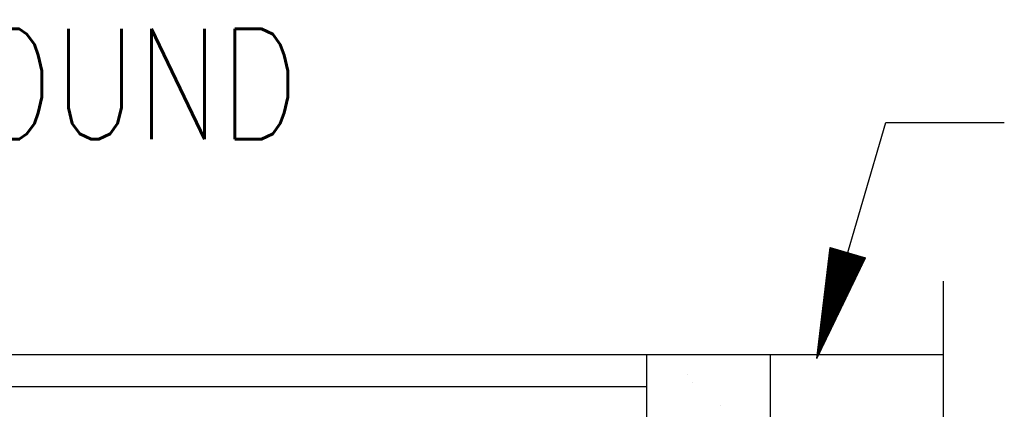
# Model space of a CAD drawing. Extents: x 0 to 7.6, y 0 to 9.85.
# Tile 14 of 39: x 4.91 to 5.8, y 3.69 to 4.04. Entities that reach past the tile are written whole.
import ezdxf

# ---------------------------------------------------------------- set-up
doc = ezdxf.new("R2010")
doc.units = 0
doc.header["$MEASUREMENT"] = 0
doc.layers.get('0').update_dxf_attribs({"color": 2, "linetype": 'CONTINUOUS'})
doc.layers.add('E-DETL', color=2, linetype='CONTINUOUS')
doc.layers.add('E-DETL-TEXT', color=3, linetype='CONTINUOUS')
doc.styles.add('ROMANS', font='ROMANS.SHX', dxfattribs={"width": 0.8})

# ---------------------------------------------------------------- blocks, each defined once
blk = doc.blocks.new('*X16')
at = {"color": 0}
for p, q in [((143.197, 89.528), (143.663, 89.993)), ((143.2, 89.548), (143.67, 90.018)), ((143.202, 89.568), (143.677, 90.043)), ((143.205, 89.588), (143.676, 90.06)), ((143.207, 89.608), (143.663, 90.064)), ((143.21, 89.629), (143.649, 90.068)), ((143.212, 89.649), (143.635, 90.072)), ((143.214, 89.669), (143.622, 90.076)), ((143.217, 89.689), (143.608, 90.08)), ((143.219, 89.709), (143.594, 90.084)), ((143.222, 89.729), (143.581, 90.088)), ((143.224, 89.749), (143.567, 90.092)), ((143.226, 89.769), (143.553, 90.096)), ((143.229, 89.789), (143.54, 90.1)), ((143.231, 89.809), (143.526, 90.104)), ((143.234, 89.829), (143.512, 90.108)), ((143.236, 89.85), (143.499, 90.112)), ((143.238, 89.87), (143.485, 90.116)), ((143.241, 89.89), (143.471, 90.12)), ((143.243, 89.91), (143.458, 90.124)), ((143.246, 89.93), (143.444, 90.128)), ((143.248, 89.95), (143.43, 90.132)), ((143.251, 89.97), (143.417, 90.136)), ((143.253, 89.99), (143.403, 90.14)), ((143.255, 90.01), (143.389, 90.144)), ((143.258, 90.03), (143.376, 90.148)), ((143.26, 90.05), (143.362, 90.152)), ((143.263, 90.071), (143.348, 90.156)), ((143.265, 90.091), (143.335, 90.16)), ((143.267, 90.111), (143.321, 90.164)), ((143.27, 90.131), (143.307, 90.168)), ((143.272, 90.151), (143.294, 90.172)), ((143.275, 90.171), (143.28, 90.176)), ((143.56, 89.643), (143.909, 89.992)), ((143.568, 89.668), (143.895, 89.996)), ((143.575, 89.693), (143.882, 90)), ((143.582, 89.718), (143.868, 90.004)), ((143.59, 89.743), (143.854, 90.008)), ((143.597, 89.768), (143.841, 90.012)), ((143.604, 89.793), (143.827, 90.016)), ((143.611, 89.818), (143.813, 90.02)), ((143.619, 89.843), (143.8, 90.024)), ((143.626, 89.868), (143.786, 90.028)), ((143.633, 89.893), (143.772, 90.032)), ((143.641, 89.918), (143.759, 90.036)), ((143.648, 89.943), (143.745, 90.04)), ((143.655, 89.968), (143.731, 90.044)), ((143.663, 89.993), (143.718, 90.048)), ((143.67, 90.018), (143.704, 90.052)), ((143.677, 90.043), (143.69, 90.056)), ((143.176, 89.347), (143.597, 89.768)), ((143.178, 89.367), (143.604, 89.793)), ((143.181, 89.387), (143.611, 89.818)), ((143.183, 89.408), (143.619, 89.843)), ((143.185, 89.428), (143.626, 89.868)), ((143.188, 89.448), (143.633, 89.893)), ((143.19, 89.468), (143.641, 89.918)), ((143.193, 89.488), (143.648, 89.943)), ((143.195, 89.508), (143.655, 89.968)), ((143.429, 89.194), (144.007, 89.772)), ((143.436, 89.219), (144.024, 89.806)), ((143.443, 89.244), (144.04, 89.84)), ((143.451, 89.269), (144.057, 89.875)), ((143.458, 89.294), (144.073, 89.909)), ((143.465, 89.319), (144.087, 89.94)), ((143.473, 89.344), (144.073, 89.944)), ((143.48, 89.369), (144.059, 89.948)), ((143.487, 89.393), (144.046, 89.952)), ((143.494, 89.418), (144.032, 89.956)), ((143.502, 89.443), (144.018, 89.96)), ((143.509, 89.468), (144.005, 89.964)), ((143.516, 89.493), (143.991, 89.968)), ((143.524, 89.518), (143.977, 89.972)), ((143.531, 89.543), (143.964, 89.976)), ((143.538, 89.568), (143.95, 89.98)), ((143.546, 89.593), (143.936, 89.984)), ((143.553, 89.618), (143.923, 89.988)), ((143.154, 89.166), (143.531, 89.543)), ((143.156, 89.187), (143.538, 89.568)), ((143.159, 89.207), (143.546, 89.593)), ((143.161, 89.227), (143.553, 89.618)), ((143.164, 89.247), (143.56, 89.643)), ((143.166, 89.267), (143.568, 89.668)), ((143.169, 89.287), (143.575, 89.693)), ((143.171, 89.307), (143.582, 89.718)), ((143.173, 89.327), (143.59, 89.743)), ((143.385, 89.044), (143.908, 89.567)), ((143.392, 89.069), (143.925, 89.601)), ((143.399, 89.094), (143.941, 89.635)), ((143.407, 89.119), (143.958, 89.669)), ((143.414, 89.144), (143.974, 89.704)), ((143.421, 89.169), (143.991, 89.738)), ((143.132, 88.986), (143.465, 89.319)), ((143.135, 89.006), (143.473, 89.344)), ((143.137, 89.026), (143.48, 89.369)), ((143.14, 89.046), (143.487, 89.393)), ((143.142, 89.066), (143.494, 89.418)), ((143.144, 89.086), (143.502, 89.443)), ((143.147, 89.106), (143.509, 89.468)), ((143.149, 89.126), (143.516, 89.493)), ((143.152, 89.146), (143.524, 89.518)), ((143.334, 88.869), (143.793, 89.328)), ((143.341, 88.894), (143.809, 89.362)), ((143.348, 88.919), (143.826, 89.396)), ((143.356, 88.944), (143.842, 89.43)), ((143.363, 88.969), (143.859, 89.464)), ((143.37, 88.994), (143.875, 89.499)), ((143.377, 89.019), (143.892, 89.533)), ((143.111, 88.805), (143.399, 89.094)), ((143.113, 88.825), (143.407, 89.119)), ((143.115, 88.845), (143.414, 89.144)), ((143.118, 88.865), (143.421, 89.169)), ((143.12, 88.885), (143.429, 89.194)), ((143.123, 88.905), (143.436, 89.219)), ((143.125, 88.925), (143.443, 89.244)), ((143.128, 88.945), (143.451, 89.269)), ((143.13, 88.966), (143.458, 89.294)), ((143.282, 88.694), (143.677, 89.088)), ((143.29, 88.719), (143.694, 89.123)), ((143.297, 88.744), (143.71, 89.157)), ((143.304, 88.769), (143.727, 89.191)), ((143.312, 88.794), (143.743, 89.225)), ((143.319, 88.819), (143.76, 89.259)), ((143.326, 88.844), (143.776, 89.293)), ((143.089, 88.624), (143.334, 88.869)), ((143.091, 88.644), (143.341, 88.894)), ((143.094, 88.664), (143.348, 88.919)), ((143.096, 88.684), (143.356, 88.944)), ((143.099, 88.704), (143.363, 88.969)), ((143.101, 88.724), (143.37, 88.994)), ((143.103, 88.745), (143.377, 89.019)), ((143.106, 88.765), (143.385, 89.044)), ((143.108, 88.785), (143.392, 89.069)), ((143.239, 88.544), (143.578, 88.883)), ((143.246, 88.569), (143.595, 88.918)), ((143.253, 88.594), (143.611, 88.952)), ((143.261, 88.619), (143.628, 88.986)), ((143.268, 88.644), (143.644, 89.02)), ((143.275, 88.669), (143.661, 89.054)), ((143.067, 88.443), (143.268, 88.644)), ((143.07, 88.463), (143.275, 88.669)), ((143.072, 88.483), (143.282, 88.694)), ((143.074, 88.504), (143.29, 88.719)), ((143.077, 88.524), (143.297, 88.744)), ((143.079, 88.544), (143.304, 88.769)), ((143.082, 88.564), (143.312, 88.794)), ((143.084, 88.584), (143.319, 88.819)), ((143.087, 88.604), (143.326, 88.844)), ((143.187, 88.369), (143.463, 88.644)), ((143.195, 88.394), (143.479, 88.678)), ((143.202, 88.419), (143.496, 88.712)), ((143.209, 88.444), (143.512, 88.747)), ((143.217, 88.469), (143.529, 88.781)), ((143.224, 88.494), (143.545, 88.815)), ((143.231, 88.519), (143.562, 88.849)), ((143.046, 88.262), (143.202, 88.419)), ((143.048, 88.283), (143.209, 88.444)), ((143.05, 88.303), (143.217, 88.469)), ((143.053, 88.323), (143.224, 88.494)), ((143.055, 88.343), (143.231, 88.519)), ((143.058, 88.363), (143.239, 88.544)), ((143.06, 88.383), (143.246, 88.569)), ((143.062, 88.403), (143.253, 88.594)), ((143.065, 88.423), (143.261, 88.619)), ((143.136, 88.194), (143.347, 88.405)), ((143.144, 88.219), (143.364, 88.439)), ((143.151, 88.244), (143.38, 88.473)), ((143.158, 88.269), (143.397, 88.507)), ((143.165, 88.294), (143.413, 88.542)), ((143.173, 88.319), (143.43, 88.576)), ((143.18, 88.344), (143.446, 88.61)), ((143.024, 88.082), (143.136, 88.194)), ((143.026, 88.102), (143.144, 88.219)), ((143.029, 88.122), (143.151, 88.244)), ((143.031, 88.142), (143.158, 88.269)), ((143.033, 88.162), (143.165, 88.294)), ((143.036, 88.182), (143.173, 88.319)), ((143.038, 88.202), (143.18, 88.344)), ((143.041, 88.222), (143.187, 88.369)), ((143.043, 88.242), (143.195, 88.394)), ((143.092, 88.044), (143.248, 88.2)), ((143.1, 88.069), (143.265, 88.234)), ((143.107, 88.094), (143.281, 88.268)), ((143.114, 88.119), (143.298, 88.302)), ((143.122, 88.144), (143.314, 88.336)), ((143.129, 88.169), (143.331, 88.371)), ((143.002, 87.901), (143.07, 87.969)), ((143.005, 87.921), (143.078, 87.994)), ((143.007, 87.941), (143.085, 88.019)), ((143.009, 87.961), (143.092, 88.044)), ((143.012, 87.981), (143.1, 88.069)), ((143.014, 88.001), (143.107, 88.094)), ((143.017, 88.021), (143.114, 88.119)), ((143.019, 88.041), (143.122, 88.144)), ((143.021, 88.062), (143.129, 88.169)), ((143.041, 87.869), (143.133, 87.96)), ((143.048, 87.894), (143.149, 87.995)), ((143.056, 87.919), (143.166, 88.029)), ((143.063, 87.944), (143.182, 88.063)), ((143.07, 87.969), (143.199, 88.097)), ((143.078, 87.994), (143.215, 88.131)), ((143.085, 88.019), (143.232, 88.166)), ((142.98, 87.72), (143.005, 87.744)), ((142.983, 87.74), (143.012, 87.769)), ((142.985, 87.76), (143.019, 87.794)), ((142.988, 87.78), (143.027, 87.819)), ((142.99, 87.8), (143.034, 87.844)), ((142.992, 87.82), (143.041, 87.869)), ((142.995, 87.841), (143.048, 87.894)), ((142.997, 87.861), (143.056, 87.919)), ((142.997, 87.719), (143.033, 87.755)), ((143, 87.881), (143.063, 87.944)), ((143.005, 87.744), (143.05, 87.79)), ((143.012, 87.769), (143.066, 87.824)), ((143.019, 87.794), (143.083, 87.858)), ((143.027, 87.819), (143.099, 87.892)), ((143.034, 87.844), (143.116, 87.926)), ((142.98, 87.702), (142.997, 87.719)), ((142.998, 87.702), (143.017, 87.721))]:
    blk.add_line(p, q, dxfattribs=at)
blk = doc.blocks.new('*X23')
at = {"color": 0}
for p, q in [((97.781, 94.443), (97.781, 94.443)), ((97.675, 94.24), (97.675, 94.24)), ((97.009, 93.722), (97.009, 93.722))]:
    blk.add_line(p, q, dxfattribs=at)

msp = doc.modelspace()

# ---------------------------------------------------------------- linework, layer by layer
at = {"layer": 'E-DETL'}
for p, q in [((5.74298, 3.80266), (5.74298, 3.63413)), ((5.74298, 3.73564), (3.61798, 3.73564)), ((5.47442, 3.48496), (5.47442, 3.73564)), ((5.58673, 2.48565), (5.58673, 3.73564)), ((5.47442, 3.70676), (3.89057, 3.70676))]:
    msp.add_line(p, q, dxfattribs=at)
at = {"layer": 'E-DETL-TEXT'}
for p, q in [((5.62867, 3.73243), (5.69127, 3.94638)), ((5.69127, 3.94638), (5.79851, 3.94638)), ((5.62867, 3.73243), (5.64075, 3.83309)), ((5.64075, 3.83309), (5.67275, 3.82373)), ((5.62867, 3.73243), (5.67275, 3.82373))]:
    msp.add_line(p, q, dxfattribs=at)

# ---------------------------------------------------------------- block references
at = {"layer": 'E-DETL', "xscale": -0.03937, "yscale": 0.03937, "zscale": 0.03937}
msp.add_blockref('*X23', (9.36096, 0), dxfattribs=at)
at = {"layer": 'E-DETL-TEXT', "xscale": 0.03937, "yscale": 0.03937, "zscale": 0.03937}
msp.add_blockref('*X16', (0, 0.2828), dxfattribs=at)

# ---------------------------------------------------------------- texts
at = {"layer": 'E-DETL-TEXT', "style": 'ROMANS', "width": 0.8}
msp.add_text('1/2" P.E.J. ALL AROUND', height=0.0999998, dxfattribs=at).set_placement((3.82229, 3.93118))

doc.saveas('drawing.dxf')
